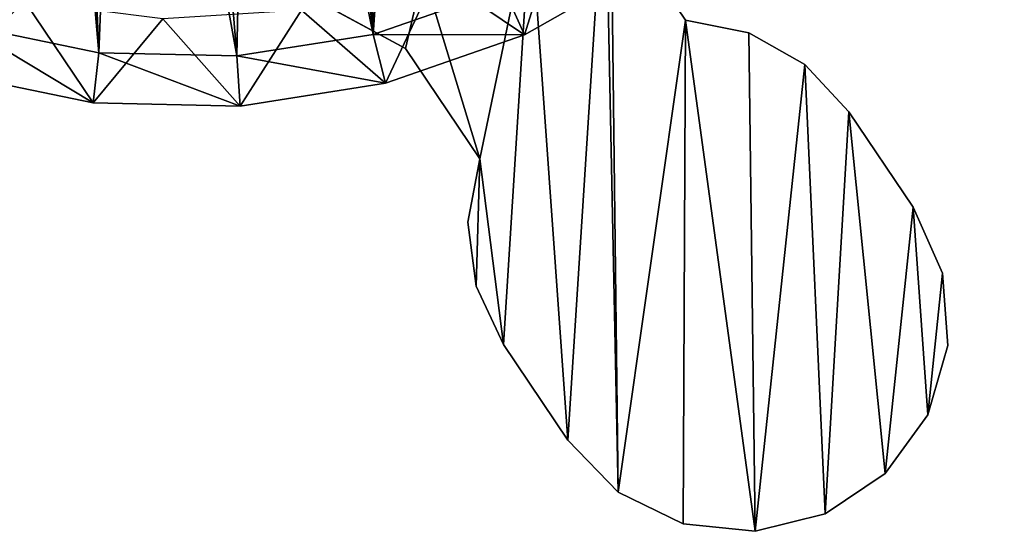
# Model space of a CAD drawing. Header units: millimetres. Extents: x 2.2 to 39.1, y 0.4 to 77.
# Tile 2 of 9: x 16.9 to 39.1, y 0.4 to 12. Entities that reach past the tile are written whole.
import ezdxf

# ---------------------------------------------------------------- set-up
doc = ezdxf.new("R2010")
doc.units = ezdxf.units.MM
doc.header["$LTSCALE"] = 25.4
doc.layers.get('0').update_dxf_attribs({"true_color": 0xff5454})

# ---------------------------------------------------------------- blocks, each defined once
blk = doc.blocks.new('CAMELEON-CANOPY-G-8361-8360.STL#2')
at = {"color": 250, "true_color": 0x262626}
mesh = blk.add_polyface(dxfattribs=at)
corners = [(4.973, 18.651, 66.028), (4.148, 28.213, 66.028), (3.47, 21.607, 66.028), (4.497, 25.096, 66.028), (5.429, 22.101, 66.028), (6.981, 16.01, 66.028), (6.912, 19.337, 66.028), (8.89, 16.903, 66.028), (9.427, 13.771, 66.028), (11.294, 14.887, 66.028), (12.234, 12.004, 66.028), (14.035, 13.363, 66.028), (15.311, 10.767, 66.028), (17.016, 12.385, 66.028), (18.56, 10.099, 66.028), (20.128, 11.989, 66.028), (21.875, 10.022, 66.028), (23.258, 12.189, 66.028), (25.152, 10.538, 66.028), (26.294, 12.978, 66.028), (28.283, 11.631, 66.028), (29.126, 14.327, 66.028), (31.169, 13.265, 66.028), (31.651, 16.188, 66.028), (33.717, 15.389, 66.028), (33.779, 18.493, 66.028), (35.844, 17.933, 66.028), (35.432, 21.159, 66.028), (36.55, 24.089, 66.028), (37.483, 20.816, 66.028), (37.094, 27.179, 66.028), (37.136, 36.866, 66.028), (38.368, 33.787, 66.028), (38.581, 23.946, 66.028), (39.031, 30.537, 66.028), (39.103, 27.221, 66.028), (2.519, 24.784, 66.028), (2.376, 31.389, 66.028), (2.15, 28.08, 66.028), (3.189, 34.605, 66.028), (4.563, 37.624, 66.028), (4.396, 31.34, 66.028), (5.231, 34.364, 66.028), (6.454, 40.348, 66.028), (6.623, 37.175, 66.028), (8.801, 42.692, 66.028), (8.521, 39.672, 66.028), (10.859, 41.764, 66.028), (11.529, 44.578, 66.028), (13.549, 43.376, 66.028), (14.55, 45.947, 66.028), (16.497, 44.45, 66.028), (17.766, 46.755, 66.028), (19.594, 44.947, 66.028), (21.076, 46.976, 66.028), (22.729, 44.848, 66.028), (24.371, 46.602, 66.028), (25.789, 44.158, 66.028), (27.547, 45.645, 66.028), (28.663, 42.902, 66.028), (30.501, 44.137, 66.028), (31.247, 41.124, 66.028), (33.138, 42.126, 66.028), (33.448, 38.889, 66.028), (35.374, 39.676, 66.028), (35.187, 36.278, 66.028), (36.4, 33.385, 66.028), (37.043, 30.315, 66.028)]
mesh.append_faces([[corners[k] for k in face] for face in [(34, 33, 35), (36, 37, 38)]], dxfattribs={"vtx0": -1, "color": 250})
mesh.append_faces([[corners[k] for k in face] for face in [(0, 1, 2), (1, 0, 3), (3, 0, 4), (4, 5, 6), (6, 5, 7), (7, 8, 9), (9, 10, 11), (11, 12, 13), (13, 14, 15), (15, 16, 17), (17, 18, 19), (19, 20, 21), (21, 22, 23), (23, 24, 25), (25, 26, 27), (27, 26, 28), (28, 29, 30), (31, 29, 32), (32, 33, 34), (37, 36, 39), (39, 2, 40), (40, 42, 43), (43, 44, 45), (45, 47, 48), (48, 49, 50), (50, 51, 52), (52, 53, 54), (54, 55, 56), (56, 57, 58), (58, 59, 60), (60, 61, 62), (62, 63, 64), (64, 66, 31)]], dxfattribs={"vtx0": -1, "vtx1": -1, "color": 250})
mesh.append_faces([[corners[k] for k in face] for face in [(30, 29, 31), (40, 2, 1)]], dxfattribs={"vtx0": -1, "vtx1": -1, "vtx2": -1, "color": 250})
mesh.append_faces([[corners[k] for k in face] for face in [(4, 0, 5), (7, 5, 8), (9, 8, 10), (11, 10, 12), (13, 12, 14), (15, 14, 16), (17, 16, 18), (19, 18, 20), (21, 20, 22), (23, 22, 24), (25, 24, 26), (28, 26, 29), (32, 29, 33), (39, 36, 2), (40, 1, 41), (40, 41, 42), (43, 42, 44), (45, 44, 46), (45, 46, 47), (48, 47, 49), (50, 49, 51), (52, 51, 53), (54, 53, 55), (56, 55, 57), (58, 57, 59), (60, 59, 61), (62, 61, 63), (64, 63, 65), (64, 65, 66), (31, 66, 67), (31, 67, 30)]], dxfattribs={"vtx0": -1, "vtx2": -1, "color": 250})
mesh = blk.add_polyface(dxfattribs=at)
corners = [(3.496, 31.211, 1.028), (3.63, 25.011, 1.028), (3.284, 28.105, 1.028), (4.259, 34.229, 1.028), (4.523, 22.029, 1.028), (5.549, 37.063, 1.028), (5.935, 19.254, 1.028), (7.324, 39.62, 1.028), (7.819, 16.775, 1.028), (9.527, 41.82, 1.028), (10.115, 14.673, 1.028), (12.088, 43.591, 1.028), (12.75, 13.014, 1.028), (14.923, 44.876, 1.028), (15.638, 11.853, 1.028), (17.943, 45.635, 1.028), (17.163, 28.823, 1.028), (17.603, 30.21, 1.028), (18.57, 31.298, 1.028), (21.049, 45.841, 1.028), (19.895, 31.899, 1.028), (21.351, 31.909, 1.028), (24.143, 45.49, 1.028), (22.684, 31.326, 1.028), (23.665, 30.251, 1.028), (24.124, 28.87, 1.028), (18.688, 11.226, 1.028), (17.324, 27.377, 1.028), (18.06, 26.121, 1.028), (19.244, 25.274, 1.028), (21.8, 11.154, 1.028), (20.669, 24.981, 1.028), (22.091, 25.293, 1.028), (24.875, 11.638, 1.028), (23.262, 26.156, 1.028), (23.982, 27.421, 1.028), (27.124, 44.593, 1.028), (27.815, 12.664, 1.028), (29.896, 43.177, 1.028), (30.524, 14.198, 1.028), (32.372, 41.289, 1.028), (32.915, 16.192, 1.028), (34.471, 38.989, 1.028), (34.912, 18.58, 1.028), (36.125, 36.352, 1.028), (36.451, 21.286, 1.028), (37.281, 33.462, 1.028), (37.481, 24.224, 1.028), (37.904, 30.411, 1.028), (37.971, 27.299, 1.028)]
mesh.append_faces([[corners[k] for k in face] for face in [(0, 1, 2), (47, 48, 49)]], dxfattribs={"vtx0": -1, "color": 250})
mesh.append_faces([[corners[k] for k in face] for face in [(1, 3, 4), (4, 5, 6), (6, 7, 8), (8, 9, 10), (10, 11, 12), (12, 13, 14), (16, 15, 17), (17, 15, 18), (18, 19, 20), (20, 19, 21), (21, 22, 23), (23, 22, 24), (24, 22, 25), (26, 29, 30), (30, 32, 33), (33, 36, 37), (37, 38, 39), (39, 40, 41), (41, 42, 43), (43, 44, 45), (45, 46, 47)]], dxfattribs={"vtx0": -1, "vtx1": -1, "color": 250})
mesh.append_faces([[corners[k] for k in face] for face in [(14, 15, 16), (33, 25, 22)]], dxfattribs={"vtx0": -1, "vtx1": -1, "vtx2": -1, "color": 250})
mesh.append_faces([[corners[k] for k in face] for face in [(1, 0, 3), (4, 3, 5), (6, 5, 7), (8, 7, 9), (10, 9, 11), (12, 11, 13), (14, 13, 15), (18, 15, 19), (21, 19, 22), (16, 26, 14), (26, 16, 27), (26, 27, 28), (26, 28, 29), (30, 29, 31), (30, 31, 32), (33, 32, 34), (33, 34, 35), (33, 35, 25), (33, 22, 36), (37, 36, 38), (39, 38, 40), (41, 40, 42), (43, 42, 44), (45, 44, 46), (47, 46, 48)]], dxfattribs={"vtx0": -1, "vtx2": -1, "color": 250})
at = {"color": 18, "true_color": 0x000000}
mesh = blk.add_polyface(dxfattribs=at)
corners = [(25.6, 11.318, 92.399), (23.744, 12.324, 87.827), (25.6, 11.318, 87.827), (17.451, 15.732, 87.827), (17.451, 15.732, 92.399), (23.744, 12.324, 92.399)]
mesh.append_faces([[corners[k] for k in face] for face in [(0, 1, 2), (4, 0, 5)]], dxfattribs={"vtx0": -1, "color": 18})
mesh.append_faces([[corners[k] for k in face] for face in [(1, 0, 3), (3, 0, 4)]], dxfattribs={"vtx0": -1, "vtx1": -1, "color": 18})
mesh = blk.add_polyface(dxfattribs=at)
corners = [(27.195, 5.962, 92.399), (27.276, 8.834, 92.399), (27.01, 7.404, 92.399), (27.811, 4.646, 92.399), (25.6, 11.318, 92.399), (26.002, 13.039, 92.399), (23.744, 12.324, 92.399), (28.422, 14.329, 92.399), (29.264, 2.492, 92.399), (30.103, 15.646, 92.399), (30.396, 1.319, 92.399), (30.238, 14.447, 92.399), (31.914, 11.962, 92.399), (31.862, 0.604, 92.399), (33.484, 0.434, 92.399), (33.339, 11.673, 92.399), (34.607, 10.962, 92.399), (35.066, 0.828, 92.399), (35.597, 9.897, 92.399), (36.418, 1.74, 92.399), (37.049, 7.744, 92.399), (37.377, 3.059, 92.399), (37.712, 6.254, 92.399), (37.826, 4.627, 92.399)]
mesh.append_faces([[corners[k] for k in face] for face in [(0, 1, 2), (4, 5, 6), (22, 21, 23)]], dxfattribs={"vtx0": -1, "color": 18})
mesh.append_faces([[corners[k] for k in face] for face in [(5, 1, 7), (7, 8, 9), (9, 10, 11), (11, 10, 12), (12, 14, 15), (15, 14, 16), (16, 17, 18), (18, 19, 20), (20, 21, 22)]], dxfattribs={"vtx0": -1, "vtx1": -1, "color": 18})
mesh.append_faces([[corners[k] for k in face] for face in [(7, 1, 3)]], dxfattribs={"vtx0": -1, "vtx1": -1, "vtx2": -1, "color": 18})
mesh.append_faces([[corners[k] for k in face] for face in [(1, 0, 3), (5, 4, 1), (7, 3, 8), (9, 8, 10), (12, 10, 13), (12, 13, 14), (16, 14, 17), (18, 17, 19), (20, 19, 21)]], dxfattribs={"vtx0": -1, "vtx2": -1, "color": 18})
mesh = blk.add_polyface(dxfattribs=at)
corners = [(26.002, 13.039, 87.827), (25.6, 11.318, 87.827), (23.744, 12.324, 87.827), (27.276, 8.834, 87.827), (28.422, 14.329, 87.827), (27.811, 4.646, 87.827), (29.264, 2.492, 87.827), (30.103, 15.646, 87.827), (30.396, 1.319, 87.827), (30.238, 14.447, 87.827), (31.914, 11.962, 87.827), (31.862, 0.604, 87.827), (33.484, 0.434, 87.827), (33.339, 11.673, 87.827), (34.607, 10.962, 87.827), (35.066, 0.828, 87.827), (35.597, 9.897, 87.827), (36.418, 1.74, 87.827), (37.049, 7.744, 87.827), (37.377, 3.059, 87.827), (37.712, 6.254, 87.827), (37.826, 4.627, 87.827), (27.195, 5.962, 87.827), (27.01, 7.404, 87.827)]
mesh.append_faces([[corners[k] for k in face] for face in [(0, 1, 2), (19, 20, 21), (3, 22, 23)]], dxfattribs={"vtx0": -1, "color": 18})
mesh.append_faces([[corners[k] for k in face] for face in [(1, 0, 3), (5, 4, 6), (6, 7, 8), (8, 10, 11), (11, 10, 12), (12, 14, 15), (15, 16, 17), (17, 18, 19), (22, 3, 5)]], dxfattribs={"vtx0": -1, "vtx1": -1, "color": 18})
mesh.append_faces([[corners[k] for k in face] for face in [(3, 4, 5)]], dxfattribs={"vtx0": -1, "vtx1": -1, "vtx2": -1, "color": 18})
mesh.append_faces([[corners[k] for k in face] for face in [(3, 0, 4), (6, 4, 7), (8, 7, 9), (8, 9, 10), (12, 10, 13), (12, 13, 14), (15, 14, 16), (17, 16, 18), (19, 18, 20)]], dxfattribs={"vtx0": -1, "vtx2": -1, "color": 18})
mesh = blk.add_polyface(dxfattribs=at)
corners = [(30.238, 14.447, 87.827), (31.914, 11.962, 92.399), (31.914, 11.962, 87.827), (30.238, 14.447, 92.399)]
mesh.append_faces([[corners[k] for k in face] for face in [(0, 1, 2), (1, 0, 3)]], dxfattribs={"vtx0": -1, "color": 18})
at = {"color": 250, "true_color": 0x262626}
mesh = blk.add_polyface(dxfattribs=at)
corners = [(31.169, 13.265, 66.028), (27.815, 12.664, 1.028), (30.524, 14.198, 1.028), (28.283, 11.631, 66.028)]
mesh.append_faces([[corners[k] for k in face] for face in [(0, 1, 2), (1, 0, 3)]], dxfattribs={"vtx0": -1, "color": 250})
mesh = blk.add_polyface(dxfattribs=at)
corners = [(28.283, 11.631, 66.028), (24.875, 11.638, 1.028), (27.815, 12.664, 1.028), (25.152, 10.538, 66.028)]
mesh.append_faces([[corners[k] for k in face] for face in [(0, 1, 2), (1, 0, 3)]], dxfattribs={"vtx0": -1, "color": 250})
mesh = blk.add_polyface(dxfattribs=at)
corners = [(18.56, 10.099, 66.028), (15.638, 11.853, 1.028), (18.688, 11.226, 1.028), (15.311, 10.767, 66.028)]
mesh.append_faces([[corners[k] for k in face] for face in [(0, 1, 2), (1, 0, 3)]], dxfattribs={"vtx0": -1, "color": 250})
at = {"color": 18, "true_color": 0x000000}
mesh = blk.add_polyface(dxfattribs=at)
corners = [(31.914, 11.962, 92.399), (33.339, 11.673, 87.827), (31.914, 11.962, 87.827), (33.339, 11.673, 92.399)]
mesh.append_faces([[corners[k] for k in face] for face in [(0, 1, 2), (1, 0, 3)]], dxfattribs={"vtx0": -1, "color": 18})
at = {"color": 250, "true_color": 0x262626}
mesh = blk.add_polyface(dxfattribs=at)
corners = [(25.152, 10.538, 66.028), (21.8, 11.154, 1.028), (24.875, 11.638, 1.028), (21.875, 10.022, 66.028)]
mesh.append_faces([[corners[k] for k in face] for face in [(0, 1, 2), (1, 0, 3)]], dxfattribs={"vtx0": -1, "color": 250})
at = {"color": 18, "true_color": 0x000000}
mesh = blk.add_polyface(dxfattribs=at)
corners = [(33.339, 11.673, 92.399), (34.607, 10.962, 87.827), (33.339, 11.673, 87.827), (34.607, 10.962, 92.399)]
mesh.append_faces([[corners[k] for k in face] for face in [(0, 1, 2), (1, 0, 3)]], dxfattribs={"vtx0": -1, "color": 18})
at = {"color": 250, "true_color": 0x262626}
mesh = blk.add_polyface(dxfattribs=at)
corners = [(21.875, 10.022, 66.028), (18.688, 11.226, 1.028), (21.8, 11.154, 1.028), (18.56, 10.099, 66.028)]
mesh.append_faces([[corners[k] for k in face] for face in [(0, 1, 2), (1, 0, 3)]], dxfattribs={"vtx0": -1, "color": 250})
at = {"color": 18, "true_color": 0x000000}
mesh = blk.add_polyface(dxfattribs=at)
corners = [(25.6, 11.318, 92.399), (27.276, 8.834, 87.827), (27.276, 8.834, 92.399), (25.6, 11.318, 87.827)]
mesh.append_faces([[corners[k] for k in face] for face in [(0, 1, 2), (1, 0, 3)]], dxfattribs={"vtx0": -1, "color": 18})
mesh = blk.add_polyface(dxfattribs=at)
corners = [(34.607, 10.962, 87.827), (35.597, 9.897, 92.399), (35.597, 9.897, 87.827), (34.607, 10.962, 92.399)]
mesh.append_faces([[corners[k] for k in face] for face in [(0, 1, 2), (1, 0, 3)]], dxfattribs={"vtx0": -1, "color": 18})
mesh = blk.add_polyface(dxfattribs=at)
corners = [(35.597, 9.897, 87.827), (37.049, 7.744, 92.399), (37.049, 7.744, 87.827), (35.597, 9.897, 92.399)]
mesh.append_faces([[corners[k] for k in face] for face in [(0, 1, 2), (1, 0, 3)]], dxfattribs={"vtx0": -1, "color": 18})
mesh = blk.add_polyface(dxfattribs=at)
corners = [(27.276, 8.834, 92.399), (27.01, 7.404, 87.827), (27.01, 7.404, 92.399), (27.276, 8.834, 87.827)]
mesh.append_faces([[corners[k] for k in face] for face in [(0, 1, 2), (1, 0, 3)]], dxfattribs={"vtx0": -1, "color": 18})
mesh = blk.add_polyface(dxfattribs=at)
corners = [(37.049, 7.744, 87.827), (37.712, 6.254, 92.399), (37.712, 6.254, 87.827), (37.049, 7.744, 92.399)]
mesh.append_faces([[corners[k] for k in face] for face in [(0, 1, 2), (1, 0, 3)]], dxfattribs={"vtx0": -1, "color": 18})
mesh = blk.add_polyface(dxfattribs=at)
corners = [(27.01, 7.404, 92.399), (27.195, 5.962, 87.827), (27.195, 5.962, 92.399), (27.01, 7.404, 87.827)]
mesh.append_faces([[corners[k] for k in face] for face in [(0, 1, 2), (1, 0, 3)]], dxfattribs={"vtx0": -1, "color": 18})
mesh = blk.add_polyface(dxfattribs=at)
corners = [(37.712, 6.254, 87.827), (37.826, 4.627, 92.399), (37.826, 4.627, 87.827), (37.712, 6.254, 92.399)]
mesh.append_faces([[corners[k] for k in face] for face in [(0, 1, 2), (1, 0, 3)]], dxfattribs={"vtx0": -1, "color": 18})
mesh = blk.add_polyface(dxfattribs=at)
corners = [(27.195, 5.962, 92.399), (27.811, 4.646, 87.827), (27.811, 4.646, 92.399), (27.195, 5.962, 87.827)]
mesh.append_faces([[corners[k] for k in face] for face in [(0, 1, 2), (1, 0, 3)]], dxfattribs={"vtx0": -1, "color": 18})
mesh = blk.add_polyface(dxfattribs=at)
corners = [(27.811, 4.646, 92.399), (29.264, 2.492, 87.827), (29.264, 2.492, 92.399), (27.811, 4.646, 87.827)]
mesh.append_faces([[corners[k] for k in face] for face in [(0, 1, 2), (1, 0, 3)]], dxfattribs={"vtx0": -1, "color": 18})
mesh = blk.add_polyface(dxfattribs=at)
corners = [(37.826, 4.627, 87.827), (37.377, 3.059, 92.399), (37.377, 3.059, 87.827), (37.826, 4.627, 92.399)]
mesh.append_faces([[corners[k] for k in face] for face in [(0, 1, 2), (1, 0, 3)]], dxfattribs={"vtx0": -1, "color": 18})
mesh = blk.add_polyface(dxfattribs=at)
corners = [(37.377, 3.059, 87.827), (36.418, 1.74, 92.399), (36.418, 1.74, 87.827), (37.377, 3.059, 92.399)]
mesh.append_faces([[corners[k] for k in face] for face in [(0, 1, 2), (1, 0, 3)]], dxfattribs={"vtx0": -1, "color": 18})
mesh = blk.add_polyface(dxfattribs=at)
corners = [(29.264, 2.492, 92.399), (30.396, 1.319, 87.827), (30.396, 1.319, 92.399), (29.264, 2.492, 87.827)]
mesh.append_faces([[corners[k] for k in face] for face in [(0, 1, 2), (1, 0, 3)]], dxfattribs={"vtx0": -1, "color": 18})
mesh = blk.add_polyface(dxfattribs=at)
corners = [(36.418, 1.74, 92.399), (35.066, 0.828, 87.827), (36.418, 1.74, 87.827), (35.066, 0.828, 92.399)]
mesh.append_faces([[corners[k] for k in face] for face in [(0, 1, 2), (1, 0, 3)]], dxfattribs={"vtx0": -1, "color": 18})
mesh = blk.add_polyface(dxfattribs=at)
corners = [(31.862, 0.604, 92.399), (30.396, 1.319, 87.827), (31.862, 0.604, 87.827), (30.396, 1.319, 92.399)]
mesh.append_faces([[corners[k] for k in face] for face in [(0, 1, 2), (1, 0, 3)]], dxfattribs={"vtx0": -1, "color": 18})
mesh = blk.add_polyface(dxfattribs=at)
corners = [(35.066, 0.828, 92.399), (33.484, 0.434, 87.827), (35.066, 0.828, 87.827), (33.484, 0.434, 92.399)]
mesh.append_faces([[corners[k] for k in face] for face in [(0, 1, 2), (1, 0, 3)]], dxfattribs={"vtx0": -1, "color": 18})
mesh = blk.add_polyface(dxfattribs=at)
corners = [(33.484, 0.434, 92.399), (31.862, 0.604, 87.827), (33.484, 0.434, 87.827), (31.862, 0.604, 92.399)]
mesh.append_faces([[corners[k] for k in face] for face in [(0, 1, 2), (1, 0, 3)]], dxfattribs={"vtx0": -1, "color": 18})

msp = doc.modelspace()

# ---------------------------------------------------------------- block references
at = {"color": 0}
msp.add_blockref('CAMELEON-CANOPY-G-8361-8360.STL#2', (0, 0), dxfattribs=at)

doc.saveas('drawing.dxf')
